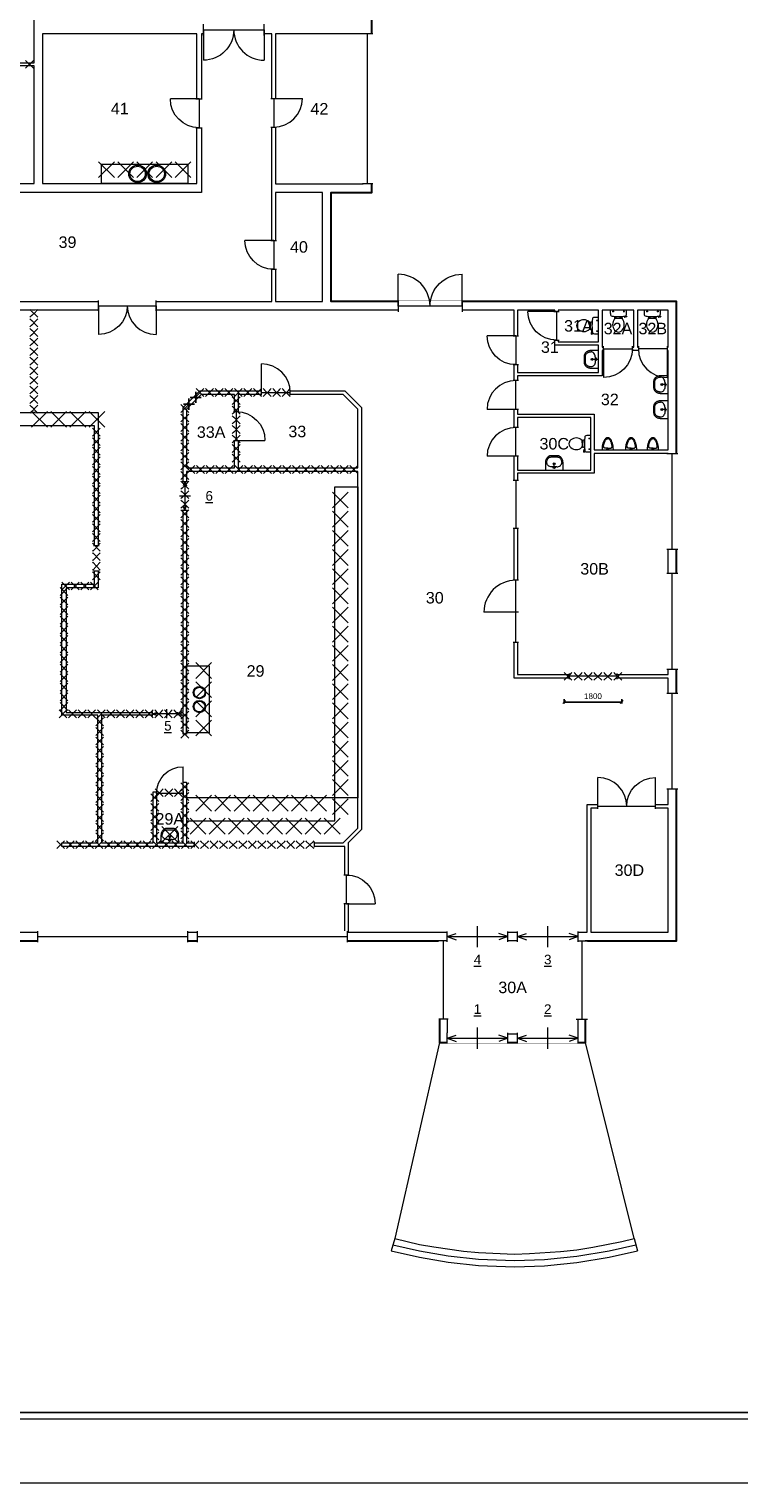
# Model space of a CAD drawing. Header units: millimetres. Extents: x 0 to 1134213, y -536989 to 313336.
# Tile 5 of 86: x 44115 to 66339, y 0 to 45511. Entities that reach past the tile are written whole.
import ezdxf
from ezdxf.enums import TextEntityAlignment as Align

# ---------------------------------------------------------------- set-up
doc = ezdxf.new("R2010")
doc.units = ezdxf.units.MM
doc.set_wipeout_variables(frame=1)
doc.layers.get('DEFPOINTS').update_dxf_attribs({"color": 140})
doc.layers.add('A--L$01ADIM18', color=7, linetype='Continuous')
doc.layers.add('A--L01B_Algemeen (te verwijderen gedeelten)', color=2, linetype='Continuous')
for name, color, linetype, lineweight in [('X-L0_C_afwerking', 7, 'Continuous', 5), ('X-L21_C_buitenwanden', 7, 'Continuous', 30), ('X-L22_C_binnenwand', 7, 'Continuous', 13), ('X-L24_C_trappen hellingen', 1, 'Continuous', 5), ('X-L32_C_binnenwandopeningen', 1, 'Continuous', 5), ('X-L74_C_sanitair', 1, 'Continuous', 5), ('X-L76_C_vaste voorziening', 1, 'Continuous', 5), ('X-T22_C_ruimtelabel', 7, 'Continuous', 5), ('X-T32_C_deurnummer', 7, 'Continuous', 5)]:
    doc.layers.add(name, color=color, linetype=linetype, lineweight=lineweight)
doc.styles.add('DVD_ALG 1.8mm_RE', font='arial.ttf', dxfattribs={"height": 1.8})
doc.styles.add('DVD_ALG 2.5mm_RE', font='arial.ttf', dxfattribs={"height": 2.5})
doc.styles.add('DVD_ALG 3.5mm_BO', font='arialbd.ttf', dxfattribs={"height": 3.5})
doc.styles.add('DVD_ALG 5.0mm_BO', font='arialbd.ttf', dxfattribs={"height": 5})
doc.styles.get("Standard").update_dxf_attribs({"font": 'arial.ttf'})
doc.dimstyles.new('DVD_18', dxfattribs={"dimtxt": 1.8, "dimasz": 0.9, "dimexe": 0.45, "dimexo": 0, "dimgap": 0.9, "dimtad": 1, "dimdec": 0, "dimdsep": 46, "dimtxsty": 'DVD_ALG 1.8mm_RE', "dimblk": 'OBLIQUE', "dimblk1": 'OBLIQUE', "dimblk2": 'OBLIQUE', "dimcen": 2.5, "dimclrd": 1, "dimclre": 1, "dimclrt": 1, "dimadec": 0, "dimazin": 0, "dimtfac": 1, "dimtdec": 4, "dimtix": 1, "dimtmove": 2, "dimatfit": 3, "dimfxl": 0.9, "dimfxlon": 1, "dimtolj": 1, "dimtzin": 0, "dimarcsym": 0})

# ---------------------------------------------------------------- blocks, each defined once
blk = doc.blocks.new('DVDVB_32_-S-_Raam')
at = {"linetype": 'Continuous', "lineweight": 13}
blk.add_wipeout([(0, 0.5), (1, 0.5), (1, -0.5), (0, -0.5)], dxfattribs=at)
at = {"color": 1, "linetype": 'ByBlock', "lineweight": -2}
for p, q in [((0, -0.5), (0, 0.5)), ((1, -0.5), (1, 0.5)), ((0, 0), (1, 0))]:
    blk.add_line(p, q, dxfattribs=at)
blk = doc.blocks.new('DVDVB_32_-S-_DoorgangRuimte')
at = {"linetype": 'Continuous', "lineweight": 13}
blk.add_wipeout([(0, 0.6), (1, 0.6), (1, -0.6), (0, -0.6)], dxfattribs=at)
at = {"color": 7, "linetype": 'ByBlock', "lineweight": 13}
for p, q in [((0, -0.5), (0, 0.5)), ((1, -0.5), (1, 0.5))]:
    blk.add_line(p, q, dxfattribs=at)
blk = doc.blocks.new('DVDVB_32_-S-_Schuifdeur')
at = {"linetype": 'Continuous', "lineweight": 13}
blk.add_wipeout([(0, -0.5), (1, -0.5), (1, 0.5), (0, 0.5)], dxfattribs=at)
at = {"color": 0, "linetype": 'ByBlock', "lineweight": -2}
for p, q in [((0.5, -1), (0.5, 1)), ((0, -0.5), (0, 0.5)), ((1, -0.5), (1, 0.5)), ((0, 0), (0.15, 0.3)), ((1, 0), (0.85, 0.3)), ((0, 0), (0.15, -0.3)), ((0, 0), (1, 0)), ((1, 0), (0.85, -0.3))]:
    blk.add_line(p, q, dxfattribs=at)
blk = doc.blocks.new('DVDVB_32_-S-_Deur')
at = {"linetype": 'Continuous', "lineweight": 13}
blk.add_wipeout([(0, -0.5), (1, -0.5), (1, 0.5), (0, 0.5)], dxfattribs=at)
at = {"color": 0, "linetype": 'ByBlock', "lineweight": -2}
for p, q in [((0, -0.5), (0, 0.5)), ((1, -0.5), (1, 0.5)), ((0, 0), (1, 0))]:
    blk.add_line(p, q, dxfattribs=at)
blk = doc.blocks.new('DVDVB_32_-S-_DubbelDeur')
at = {"linetype": 'Continuous', "lineweight": 13}
blk.add_wipeout([(0, -0.5), (1, -0.5), (1, 0.5), (0, 0.5)], dxfattribs=at)
at = {"color": 0, "linetype": 'ByBlock', "lineweight": -2}
for p, q in [((0, -0.5), (0, 0.5)), ((1, -0.5), (1, 0.5)), ((0, 0), (1, 0))]:
    blk.add_line(p, q, dxfattribs=at)
blk = doc.blocks.new('DVDVB_32_-S-_DraairichtingEnkel')
at = {"color": 0, "linetype": 'ByBlock', "lineweight": -2}
blk.add_line((0, 0), (0, 1), dxfattribs=at)
blk.add_arc((0, 0), 1, 0, 90, dxfattribs=at)
blk = doc.blocks.new('DVDVB_74_-S-_Toilet')
at = {"color": 0, "linetype": 'ByBlock', "lineweight": -2}
for p, q in [((248, 0), (-248, 0)), ((-143, -45), (-184, -45)), ((-163, -66), (-163, -24)), ((-111, -200), (-111, -230)), ((-101, -271), (-101, -250)), ((-101, -250), (-57, -250)), ((-67, -250), (-67, -268)), ((-57, -250), (-57, -267)), ((-57, -255), (-35, -255)), ((-35, -255), (-35, -260)), ((-35, -260), (35, -260)), ((35, -255), (35, -260)), ((57, -255), (35, -255)), ((57, -250), (57, -266)), ((101, -250), (57, -250)), ((67, -250), (67, -267)), ((101, -270), (101, -250)), ((111, -230), (111, -200)), ((193, -45), (152, -45)), ((173, -65), (173, -25)), ((178, -192), (183, -206)), ((181, -202), (210, -196)), ((211, -197), (208, -187)), ((262, -216), (210, -224)), ((222, -205), (259, -200)), ((264, -204), (266, -210))]:
    blk.add_line(p, q, dxfattribs=at)
for centre in [(-163, -46), (173, -46)]:
    blk.add_circle(centre, 12, dxfattribs=at)
for centre, radius, start, end in [((-214, -28), 43.4, 141.7698, 181.0192), ((892, -28), 1150, 180, 186.3309), ((-217, -151), 34, 186.3309, 259.2904), ((0, 994), 1200, 259.2904, 264.6981), ((80, -457), 263, 148.9077, 230.8792), ((241, -554), 450, 146.1571, 148.9077), ((-240, -231), 129, 326.1571, 0), ((-101, -292), 20, 96.9358, 142.58), ((0, 992), 1197, 264.6981, 275.3019), ((9, -1192), 926, 84.3005, 96.9358), ((-81, -457), 263, 309.1208, 31.0923), ((99, -290), 20, 37.7817, 84.3005), ((0, 994), 1200, 275.3019, 280.7271), ((240, -231), 129, 180, 213.8429), ((-241, -554), 450, 31.0923, 33.8429), ((207, -200), 25, 195.9272, 278.4779), ((220, -196), 10, 191.8886, 277.2238), ((217, -152), 33.5, 280.7271, 353.6509), ((214, -28), 43.4, 358.9808, 38.2302), ((-893, -28), 1150, 353.6509, 0), ((260, -206), 5, 15.7398, 97.2238), ((261, -212), 5, 278.4779, 15.7398), ((0, -556), 135, 230.8792, 309.1208)]:
    blk.add_arc(centre, radius, start, end, dxfattribs=at)
blk = doc.blocks.new('DVDVB_74_-S-_Urinoir')
at = {"color": 0, "linetype": 'ByBlock', "lineweight": -2}
blk.add_circle((0, -25), 25, dxfattribs=at)
blk.add_open_spline([(177, 0), (0, 0), (-178, 0)], degree=2, dxfattribs=at)
for points, weights, knots in [([(-178, 0), (-178, -380), (0, -380), (177, -380), (177, 0)], [1, 0.707106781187, 1, 0.707106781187, 1], [0, 0, 0, 0.25, 0.25, 0.5, 0.5, 0.5]), ([(-1, -50), (-41, -50), (-81, -50), (-140, -50), (-140, -110), (-141, -111), (-141, -113), (-140, -113), (-140, -113), (-106, -344), (-4, -350)], [1, 1, 1, 0.707106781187, 1, 1, 1, 1, 1, 0.817166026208, 0.992380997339], [0, 0, 0, 0.2, 0.2, 0.4, 0.4, 0.6, 0.6, 0.8, 0.8, 0.9958328, 0.9958328, 0.9958328]), ([(-7, -50), (32, -50), (71, -50), (72, -50), (72, -50), (132, -50), (132, -110), (132, -110), (131, -110), (131, -111), (131, -113), (132, -113), (132, -113), (99, -344), (-4, -350)], [1, 1, 1, 1, 1, 0.707106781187, 1, 1, 1, 1, 1, 1, 1, 0.817166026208, 0.992380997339], [0, 0, 0, 0.1428571, 0.1428571, 0.2857143, 0.2857143, 0.4285714, 0.4285714, 0.5714286, 0.5714286, 0.7142857, 0.7142857, 0.8571429, 0.8571429, 0.9970234, 0.9970234, 0.9970234])]:
    blk.add_rational_spline(points, weights, degree=2, knots=knots, dxfattribs=at)
blk = doc.blocks.new('DVDVB_74_-S-_Wasbak')
at = {"color": 0, "linetype": 'ByBlock', "lineweight": -2}
for p, q in [((-79, -100), (79, -100)), ((0, -65), (-45, -82)), ((-37, -64), (-29, -89)), ((0, -65), (0, -153)), ((0, -65), (45, -82)), ((37, -64), (29, -89))]:
    blk.add_line(p, q, dxfattribs=at)
for centre, radius in [((0, -196), 30), ((0, -196), 20), ((0, -66), 17.5)]:
    blk.add_circle(centre, radius, dxfattribs=at)
blk.add_ellipse((-96, -211), major_axis=(136, 40), ratio=0.751905, start_param=1.224555, end_param=2.997882, dxfattribs=at)
at = {"color": 0, "linetype": 'ByBlock', "lineweight": -2, "extrusion": (0, 0, -1)}
blk.add_ellipse((96, -211), major_axis=(-136, 40), ratio=0.751905, start_param=1.224555, end_param=2.997882, dxfattribs=at)
at = {"color": 0, "linetype": 'ByBlock', "lineweight": -2}
for points in [[(-275, 0), (-275, -118), (-275, -235)], [(275, 0), (0, 0), (-275, 0)], [(275, -236), (275, -118), (275, 0)], [(-92, -451), (0, -450), (91, -450)]]:
    blk.add_open_spline(points, degree=2, dxfattribs=at)
for points in [[(-275, -235), (-270, -456), (-92, -451)], [(91, -450), (270, -456), (275, -236)]]:
    blk.add_rational_spline(points, [1, 0.707108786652, 1], degree=2, dxfattribs=at)
blk.add_rational_spline([(235, -235), (231, -415), (92, -411), (92, -410), (91, -410), (0, -410), (-91, -410), (-92, -410), (-93, -411), (-231, -415), (-235, -235)], [1, 0.707108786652, 1, 1, 1, 1, 1, 1, 1, 0.707108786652, 1], degree=2, knots=[0, 0, 0, 0.2, 0.2, 0.4, 0.4, 0.6, 0.6, 0.8, 0.8, 1, 1, 1], dxfattribs=at)
blk = doc.blocks.new('DVDVB_74_-S-_Aanrecht')
at = {"color": 0, "linetype": 'ByBlock', "lineweight": -2}
blk.add_lwpolyline([(0, 0), (1, 0), (1, 1), (0, 1)], close=True, dxfattribs=at)
blk = doc.blocks.new('DVDVB_74_-S-_Spoelbak')
at = {"color": 0, "linetype": 'ByBlock', "lineweight": -2}
for radius in [275, 240]:
    blk.add_circle((0, 0), radius, dxfattribs=at)
blk = doc.blocks.new('DVDVB_02_--_ A2-Basispl-liggend')
at = {"color": 7, "lineweight": 9}
for points in [[(-583, -11), (11, -11), (11, 409), (-583, 409)], [(-573, 399), (1, 399), (1, -1), (-573, -1)]]:
    blk.add_lwpolyline(points, close=True, dxfattribs=at)
at = {"color": 7, "lineweight": 25}
blk.add_lwpolyline([(-572, 398), (-572, 0), (0, 0), (0, 398)], close=True, dxfattribs=at)
at = {"color": 7, "lineweight": 13}
for tag, p, height, style in [('TITEL', (-85, 90.18), 5, 'DVD_ALG 5.0mm_BO'), ('SUBTITEL', (-85, 76.18), 3.2, 'DVD_ALG 3.5mm_BO'), ('BOUWLAAGCODE', (-85, 66.16), 2.5, 'DVD_ALG 2.5mm_RE'), ('BOUWLAAGNAAM', (-70.61, 66.09), 2.5, 'DVD_ALG 2.5mm_RE'), ('GEBOUWCODE', (-85, 62.16), 2.5, 'DVD_ALG 2.5mm_RE'), ('GEBOUWNAAM', (-70.61, 62.09), 2.5, 'DVD_ALG 2.5mm_RE'), ('OBJECTCODE', (-85, 58.16), 2.5, 'DVD_ALG 2.5mm_RE'), ('OBJECTNAAM', (-70.61, 58.09), 2.5, 'DVD_ALG 2.5mm_RE'), ('SCHAAL', (-70.61, 48.19), 2, 'DVD_ALG 1.8mm_RE'), ('DATUM', (-70.61, 45.31), 2, 'DVD_ALG 1.8mm_RE'), ('BVO', (-78.55, 41.73), 1.5, 'DVD_ALG 1.8mm_RE'), ('NVO', (-50.39, 41.73), 1.5, 'DVD_ALG 1.8mm_RE')]:
    blk.add_attdef(tag, p, '', height=height, dxfattribs=dict(at, style=style))
blk = doc.blocks.new('sloopkruis geel lijnlengte 350')
at = {"layer": 'A--L01B_Algemeen (te verwijderen gedeelten)'}
for p, q in [((0, 0), (247, 247)), ((247, 0), (0, 247))]:
    blk.add_line(p, q, dxfattribs=at)
blk = doc.blocks.new('sloopkruis geel lijnlengte 700')
at = {"layer": 'A--L01B_Algemeen (te verwijderen gedeelten)'}
for p, q in [((247, -247), (-247, 247)), ((-247, -247), (247, 247))]:
    blk.add_line(p, q, dxfattribs=at)
blk = doc.blocks.new('_Oblique')
at = {"color": 0, "linetype": 'ByBlock', "lineweight": -2}
blk.add_line((-0.5, -0.5), (0.5, 0.5), dxfattribs=at)
blk = doc.blocks.new('*D37')
at = {"layer": 'A--L$01ADIM18', "color": 1, "lineweight": -2, "transparency": 16777216}
for p, q in [((60869, 24536), (60869, 24401)), ((60869, 24446), (62669, 24446)), ((62669, 24536), (62669, 24401))]:
    blk.add_line(p, q, dxfattribs=at)
at = {"layer": 'DEFPOINTS', "color": 0, "transparency": 16777216}
for p in [(60869, 25251), (62669, 25251), (62669, 24446)]:
    blk.add_point(p, dxfattribs=at)
at = {"layer": 'A--L$01ADIM18', "color": 1, "lineweight": -2, "transparency": 16777216, "xscale": 90, "yscale": 90, "zscale": 90, "rotation": 180}
blk.add_blockref('_Oblique', (60869, 24446), dxfattribs=at)
at = {"layer": 'A--L$01ADIM18', "color": 1, "lineweight": -2, "transparency": 16777216, "xscale": 90, "yscale": 90, "zscale": 90}
blk.add_blockref('_Oblique', (62669, 24446), dxfattribs=at)
at = {"layer": 'A--L$01ADIM18', "color": 1, "transparency": 16777216, "insert": (61769, 24627), "char_height": 180, "attachment_point": 5, "style": 'DVD_ALG 1.8mm_RE'}
blk.add_mtext('\\A1;1800', dxfattribs=at)

msp = doc.modelspace()

# ---------------------------------------------------------------- linework, layer by layer
at = {"layer": 'X-L21_C_buitenwanden'}
msp.add_lwpolyline([(19159, 45592), (19159, 40457), (9089, 40457), (9089, 16967), (56969, 16967), (56969, 13787), (61539, 13787), (61539, 16967), (64389, 16967), (64389, 36987), (53569, 36987), (53569, 40397), (54849, 40397), (54849, 70582)], dxfattribs=at)
at = {"layer": 'X-L22_C_binnenwand'}
for points in [[(39161, 44459), (44269, 44459), (44269, 50487), (39181, 50487), (39181, 46052), (39301, 46052), (39301, 45802), (39161, 45802)], [(49508, 40396), (39286, 40396), (39286, 36987), (51718, 36987), (51718, 45367), (49508, 45367)], [(49368, 45367), (44539, 45367), (44540, 40679), (49368, 40679)], [(54579, 45367), (51828, 45367), (51828, 40667), (54579, 40667)], [(44269, 44359), (42148, 44359), (42148, 40679), (44269, 40679)], [(53299, 40397), (51828, 40397), (51828, 36987), (53299, 36987)], [(44239, 36717), (19389, 36717), (19389, 36526.5), (19269, 36526.5), (19269, 33507), (22949, 33507), (22949, 27167), (26708, 27167), (26708, 24227), (36758, 24227), (36758, 27167), (39569, 27167), (39568, 33507), (44239, 33507)], [(54109, 17237), (61589, 17237), (61589, 21237), (64119, 21237), (64119, 25196), (59299, 25196), (59299, 36717), (44289, 36717), (44289, 33507), (46279, 33507), (46279, 28021), (45275, 28021), (45275, 24121), (48936, 24121), (48936, 33664), (49459, 34187), (53999, 34187), (54522, 33664), (54522, 20450), (54109, 20037)], [(59409, 34766), (61943, 34766), (61943, 35616), (60573, 35616), (60573, 36717), (59409, 36717)], [(60683, 35726), (61943, 35726), (61943, 36717), (60683, 36717)], [(62053, 36717), (62053, 35558), (63053, 35558), (63053, 36717)], [(63163, 36717), (63163, 35558), (64119, 35558), (64119, 36717)], [(59409, 34656), (59409, 33456), (61804, 33456), (61804, 32340), (64119, 32340), (64119, 35448), (62053, 35448), (62053, 34656)], [(50546, 34077), (49505, 34077), (49046, 33618), (49046, 31777), (50546, 31777)], [(50656, 34077), (50656, 31777), (54412, 31777), (54412, 33618), (53953, 34077)], [(59409, 31706), (61704, 31706), (61704, 33356), (59409, 33356)], [(46159, 33087), (39579, 33087), (39579.1, 27157.4), (36768, 27157), (36768, 24217), (26698, 24217), (26698, 27157), (22939, 27157), (22939, 33087), (19269, 33087), (19269, 17237), (53999, 17237), (53999, 19927), (45139, 19927), (45139, 20037), (46269, 20037), (46269, 24037), (45139, 24037), (45139, 28137), (46159, 28137)], [(59409, 31606), (59409, 25306), (64119, 25306), (64119, 32226), (61804, 32226), (61804, 31606)], [(49048, 31667), (49048, 23437), (48936, 23437), (48936, 24037), (46379, 24037), (46379, 20037), (48005, 20037), (48005, 21637), (48936, 21637), (48936, 21937), (49046, 21937), (49046, 20037), (53953, 20037), (54412, 20496), (54412, 31667)], [(48936, 21537), (48105, 21537), (48105, 20037), (48936, 20037)], [(61699, 17237), (64119, 17237), (64119, 21127), (61699, 21127)], [(61304, 16967), (57204, 16967), (57204, 14057), (61304, 14057)]]:
    msp.add_lwpolyline(points, close=True, dxfattribs=at)
at = {"layer": 'X-L24_C_trappen hellingen'}
for p, q in [((56969, 13787), (55561, 7649)), ((63061, 7649), (61539, 13787)), ((55561, 7649), (55455, 7263)), ((55508, 7456), (56343, 7267)), ((55561, 7649), (56343, 7467)), ((56343, 7467), (56792, 7389)), ((56792, 7389), (57712, 7260)), ((60755, 7245), (61262, 7295)), ((61262, 7295), (61769, 7380)), ((61769, 7380), (62668, 7558)), ((62276, 7266), (63114, 7456)), ((62668, 7558), (63061, 7649)), ((63061, 7649), (63167, 7263)), ((55455, 7263), (56343, 7067)), ((56343, 7267), (57240, 7111)), ((56343, 7067), (57240, 6911)), ((57240, 7111), (58184, 7009)), ((57240, 6911), (58184, 6809)), ((57712, 7260), (58184, 7209)), ((58184, 7209), (59311, 7166)), ((58184, 7009), (58747, 6987)), ((58747, 6987), (59311, 6966)), ((59311, 7166), (59780, 7180)), ((59311, 6966), (60248, 6995)), ((59780, 7180), (60755, 7245)), ((60248, 6995), (60755, 7045)), ((60248, 6795), (60755, 6845)), ((60755, 7045), (61262, 7095)), ((60755, 6845), (61262, 6895)), ((61262, 7095), (62276, 7266)), ((61262, 6895), (62276, 7066)), ((62276, 7066), (63167, 7263)), ((58184, 6809), (58747, 6787)), ((58747, 6787), (59311, 6766)), ((59311, 6766), (60248, 6795))]:
    msp.add_line(p, q, dxfattribs=at)
at = {"layer": 'X-L76_C_vaste voorziening'}
for p, q in [((53692, 21447), (53692, 31182)), ((53692, 31182), (54412, 31182)), ((54412, 31182), (54412, 21447)), ((53692, 20727), (53692, 21447)), ((54412, 21447), (53692, 21447)), ((49046, 20727), (53692, 20727))]:
    msp.add_line(p, q, dxfattribs=at)

# ---------------------------------------------------------------- block references
at = {"layer": 'A--L01B_Algemeen (te verwijderen gedeelten)'}
for name, p in [('sloopkruis geel lijnlengte 350', (44006.5, 44285.3)), ('sloopkruis geel lijnlengte 700', (46537, 41108)), ('sloopkruis geel lijnlengte 700', (47137, 41108)), ('sloopkruis geel lijnlengte 700', (47737, 41108)), ('sloopkruis geel lijnlengte 700', (48337, 41108)), ('sloopkruis geel lijnlengte 700', (48937, 41108)), ('sloopkruis geel lijnlengte 350', (49342.6, 34008.3)), ('sloopkruis geel lijnlengte 350', (49642.6, 34008.3)), ('sloopkruis geel lijnlengte 350', (49942.6, 34008.3)), ('sloopkruis geel lijnlengte 350', (50242.6, 34008.3)), ('sloopkruis geel lijnlengte 350', (50542.6, 34008.3)), ('sloopkruis geel lijnlengte 350', (50842.6, 34008.3)), ('sloopkruis geel lijnlengte 350', (48868.3, 33513.3)), ('sloopkruis geel lijnlengte 700', (45041.1, 33297)), ('sloopkruis geel lijnlengte 700', (45641.1, 33297)), ('sloopkruis geel lijnlengte 700', (46241.1, 33297)), ('sloopkruis geel lijnlengte 350', (48868.3, 33213.3)), ('sloopkruis geel lijnlengte 350', (46095.3, 32772.7)), ('sloopkruis geel lijnlengte 350', (48868.3, 32913.3)), ('sloopkruis geel lijnlengte 350', (48868.3, 32613.3)), ('sloopkruis geel lijnlengte 350', (46095.3, 32472.7)), ('sloopkruis geel lijnlengte 350', (46095.3, 32172.7)), ('sloopkruis geel lijnlengte 350', (48868.3, 32313.3)), ('sloopkruis geel lijnlengte 350', (46095.3, 31872.7)), ('sloopkruis geel lijnlengte 350', (48868.3, 32013.3)), ('sloopkruis geel lijnlengte 350', (48868.3, 31713.3)), ('sloopkruis geel lijnlengte 350', (50477.3, 31956.1)), ('sloopkruis geel lijnlengte 350', (46095.3, 31572.7)), ('sloopkruis geel lijnlengte 350', (46095.3, 31272.7)), ('sloopkruis geel lijnlengte 350', (49057.8, 31598.3)), ('sloopkruis geel lijnlengte 350', (49357.8, 31598.3)), ('sloopkruis geel lijnlengte 350', (49657.8, 31598.3)), ('sloopkruis geel lijnlengte 350', (49957.8, 31598.3)), ('sloopkruis geel lijnlengte 350', (50257.8, 31598.3)), ('sloopkruis geel lijnlengte 350', (50557.8, 31598.3)), ('sloopkruis geel lijnlengte 350', (50857.8, 31598.3)), ('sloopkruis geel lijnlengte 350', (51157.8, 31598.3)), ('sloopkruis geel lijnlengte 350', (51457.8, 31598.3)), ('sloopkruis geel lijnlengte 350', (51757.8, 31598.3)), ('sloopkruis geel lijnlengte 350', (52057.8, 31598.3)), ('sloopkruis geel lijnlengte 350', (52357.8, 31598.3)), ('sloopkruis geel lijnlengte 350', (52657.8, 31598.3)), ('sloopkruis geel lijnlengte 350', (52957.8, 31598.3)), ('sloopkruis geel lijnlengte 350', (53257.8, 31598.3)), ('sloopkruis geel lijnlengte 350', (53557.8, 31598.3)), ('sloopkruis geel lijnlengte 350', (53857.8, 31598.3)), ('sloopkruis geel lijnlengte 350', (54157.8, 31598.3)), ('sloopkruis geel lijnlengte 350', (46095.3, 30972.7)), ('sloopkruis geel lijnlengte 350', (46095.3, 30672.7)), ('sloopkruis geel lijnlengte 350', (46095.3, 30372.7)), ('sloopkruis geel lijnlengte 350', (46095.3, 30072.7)), ('sloopkruis geel lijnlengte 350', (48868.3, 29913.3)), ('sloopkruis geel lijnlengte 350', (46095.3, 29772.7)), ('sloopkruis geel lijnlengte 350', (48868.3, 29613.3)), ('sloopkruis geel lijnlengte 350', (48868.3, 29313.3)), ('sloopkruis geel lijnlengte 350', (48868.3, 29013.3)), ('sloopkruis geel lijnlengte 350', (48868.3, 28713.3)), ('sloopkruis geel lijnlengte 350', (48868.3, 28413.3)), ('sloopkruis geel lijnlengte 350', (48868.3, 28113.3)), ('sloopkruis geel lijnlengte 350', (45083.3, 27784.4)), ('sloopkruis geel lijnlengte 350', (45135.3, 27955.3)), ('sloopkruis geel lijnlengte 350', (45435.3, 27955.3)), ('sloopkruis geel lijnlengte 350', (45735.3, 27955.3)), ('sloopkruis geel lijnlengte 350', (46035.3, 27955.3)), ('sloopkruis geel lijnlengte 350', (48868.3, 27813.3)), ('sloopkruis geel lijnlengte 350', (45083.3, 27484.4)), ('sloopkruis geel lijnlengte 350', (45083.3, 27184.4)), ('sloopkruis geel lijnlengte 350', (48868.3, 27513.3)), ('sloopkruis geel lijnlengte 350', (48868.3, 27213.3)), ('sloopkruis geel lijnlengte 350', (45083.3, 26884.4)), ('sloopkruis geel lijnlengte 350', (48868.3, 26913.3)), ('sloopkruis geel lijnlengte 350', (48868.3, 26613.3)), ('sloopkruis geel lijnlengte 350', (45083.3, 26584.4)), ('sloopkruis geel lijnlengte 350', (45083.3, 26284.4)), ('sloopkruis geel lijnlengte 350', (48868.3, 26313.3)), ('sloopkruis geel lijnlengte 350', (45083.3, 25984.4)), ('sloopkruis geel lijnlengte 350', (48868.3, 26013.3)), ('sloopkruis geel lijnlengte 350', (48868.3, 25713.3)), ('sloopkruis geel lijnlengte 350', (45083.3, 25684.4)), ('sloopkruis geel lijnlengte 350', (45083.3, 25384.4)), ('sloopkruis geel lijnlengte 350', (48868.3, 25413.3)), ('sloopkruis geel lijnlengte 350', (45083.3, 25084.4)), ('sloopkruis geel lijnlengte 350', (45083.3, 24784.4)), ('sloopkruis geel lijnlengte 350', (48868.3, 25113.3)), ('sloopkruis geel lijnlengte 350', (48868.3, 24813.3)), ('sloopkruis geel lijnlengte 350', (45083.3, 24484.4)), ('sloopkruis geel lijnlengte 350', (48868.3, 24513.3)), ('sloopkruis geel lijnlengte 350', (45052, 23955.3)), ('sloopkruis geel lijnlengte 350', (45083.3, 24184.4)), ('sloopkruis geel lijnlengte 350', (45352, 23955.3)), ('sloopkruis geel lijnlengte 350', (45652, 23955.3)), ('sloopkruis geel lijnlengte 350', (45952, 23955.3)), ('sloopkruis geel lijnlengte 350', (46252, 23955.3)), ('sloopkruis geel lijnlengte 350', (46552, 23955.3)), ('sloopkruis geel lijnlengte 350', (46852, 23955.3)), ('sloopkruis geel lijnlengte 350', (47152, 23955.3)), ('sloopkruis geel lijnlengte 350', (47452, 23955.3)), ('sloopkruis geel lijnlengte 350', (46200.3, 23702.4)), ('sloopkruis geel lijnlengte 350', (46200.3, 23402.4)), ('sloopkruis geel lijnlengte 350', (46200.3, 23102.4)), ('sloopkruis geel lijnlengte 350', (48868.3, 23313.3)), ('sloopkruis geel lijnlengte 350', (46200.3, 22802.4)), ('sloopkruis geel lijnlengte 350', (46200.3, 22502.4)), ('sloopkruis geel lijnlengte 350', (46200.3, 22202.4)), ('sloopkruis geel lijnlengte 350', (46200.3, 21902.4)), ('sloopkruis geel lijnlengte 350', (46200.3, 21602.4)), ('sloopkruis geel lijnlengte 350', (46200.3, 21302.4)), ('sloopkruis geel lijnlengte 700', (49578.6, 21279.5)), ('sloopkruis geel lijnlengte 700', (50178.6, 21279.5)), ('sloopkruis geel lijnlengte 700', (50778.6, 21279.5)), ('sloopkruis geel lijnlengte 700', (51378.6, 21279.5)), ('sloopkruis geel lijnlengte 700', (51978.6, 21279.5)), ('sloopkruis geel lijnlengte 700', (52578.6, 21279.5)), ('sloopkruis geel lijnlengte 700', (53178.6, 21279.5)), ('sloopkruis geel lijnlengte 350', (46200.3, 21002.4)), ('sloopkruis geel lijnlengte 350', (46200.3, 20702.4)), ('sloopkruis geel lijnlengte 350', (47931.3, 21026.9)), ('sloopkruis geel lijnlengte 350', (47931.3, 20726.9)), ('sloopkruis geel lijnlengte 350', (48867.3, 20767.6)), ('sloopkruis geel lijnlengte 350', (46200.3, 20402.4)), ('sloopkruis geel lijnlengte 350', (47931.3, 20426.9)), ('sloopkruis geel lijnlengte 700', (48520.3, 20306.8)), ('sloopkruis geel lijnlengte 350', (48867.3, 20467.6)), ('sloopkruis geel lijnlengte 700', (49403.7, 20559.5)), ('sloopkruis geel lijnlengte 700', (50003.7, 20559.5)), ('sloopkruis geel lijnlengte 700', (50603.7, 20559.5)), ('sloopkruis geel lijnlengte 700', (51203.7, 20559.5)), ('sloopkruis geel lijnlengte 700', (51803.7, 20559.5)), ('sloopkruis geel lijnlengte 700', (52403.7, 20559.5)), ('sloopkruis geel lijnlengte 700', (53003.7, 20559.5)), ('sloopkruis geel lijnlengte 700', (53603.7, 20559.5)), ('sloopkruis geel lijnlengte 350', (44981.7, 19858.3)), ('sloopkruis geel lijnlengte 350', (45281.7, 19858.3)), ('sloopkruis geel lijnlengte 350', (45581.7, 19858.3)), ('sloopkruis geel lijnlengte 350', (45881.7, 19858.3)), ('sloopkruis geel lijnlengte 350', (46181.7, 19858.3)), ('sloopkruis geel lijnlengte 350', (46200.3, 20102.4)), ('sloopkruis geel lijnlengte 350', (46481.7, 19858.3)), ('sloopkruis geel lijnlengte 350', (46781.7, 19858.3)), ('sloopkruis geel lijnlengte 350', (47081.7, 19858.3)), ('sloopkruis geel lijnlengte 350', (47381.7, 19858.3)), ('sloopkruis geel lijnlengte 350', (47681.7, 19858.3)), ('sloopkruis geel lijnlengte 350', (47931.3, 20126.9)), ('sloopkruis geel lijnlengte 350', (47981.7, 19858.3)), ('sloopkruis geel lijnlengte 350', (48281.7, 19858.3)), ('sloopkruis geel lijnlengte 350', (48581.7, 19858.3))]:
    msp.add_blockref(name, p, dxfattribs=at)
for name, p, rotation in [('sloopkruis geel lijnlengte 350', (49332.9, 33807.9), 45), ('sloopkruis geel lijnlengte 350', (49120.8, 33595.8), 45), ('sloopkruis geel lijnlengte 700', (53860.2, 30771.4), 90), ('sloopkruis geel lijnlengte 700', (53860.2, 30171.4), 90), ('sloopkruis geel lijnlengte 700', (53860.2, 29571.4), 90), ('sloopkruis geel lijnlengte 700', (53860.2, 28971.4), 90), ('sloopkruis geel lijnlengte 700', (53860.2, 28371.4), 90), ('sloopkruis geel lijnlengte 700', (53860.2, 27771.4), 90), ('sloopkruis geel lijnlengte 700', (53860.2, 27171.4), 90), ('sloopkruis geel lijnlengte 700', (53860.2, 26571.4), 90), ('sloopkruis geel lijnlengte 700', (53860.2, 25971.4), 90), ('sloopkruis geel lijnlengte 700', (49580.5, 25432), 90), ('sloopkruis geel lijnlengte 700', (53860.2, 25371.4), 90), ('sloopkruis geel lijnlengte 700', (49580.5, 24832), 90), ('sloopkruis geel lijnlengte 700', (53860.2, 24771.4), 90), ('sloopkruis geel lijnlengte 700', (49580.5, 24232), 90), ('sloopkruis geel lijnlengte 700', (53860.2, 24171.4), 90), ('sloopkruis geel lijnlengte 700', (49580.5, 23632), 90), ('sloopkruis geel lijnlengte 700', (53860.2, 23571.4), 90), ('sloopkruis geel lijnlengte 700', (53860.2, 22971.4), 90), ('sloopkruis geel lijnlengte 700', (53860.2, 22371.4), 90), ('sloopkruis geel lijnlengte 700', (53860.2, 21771.4), 90), ('sloopkruis geel lijnlengte 700', (53860.2, 21171.4), 90)]:
    msp.add_blockref(name, p, dxfattribs=dict(at, rotation=rotation))
at = {"layer": 'X-L74_C_sanitair'}
for name, p, xscale, yscale, rotation in [('DVDVB_74_-S-_Aanrecht', (49087, 40679), 2700, -600, 180), ('DVDVB_74_-S-_Toilet', (61943, 36227), 0.9999703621, 0.9999703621, 270), ('DVDVB_74_-S-_Wasbak', (64119, 34383), 0.9999703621, 0.9999703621, 270), ('DVDVB_74_-S-_Wasbak', (64119, 33600), 0.9999703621, 0.9999703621, 270), ('DVDVB_74_-S-_Toilet', (61704, 32531), 0.9999983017, 0.9999983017, 270), ('DVDVB_74_-S-_Urinoir', (62230, 32340), 0.9999703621, 0.9999703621, 180), ('DVDVB_74_-S-_Urinoir', (62961.5, 32340), 0.9999703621, 0.9999703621, 180), ('DVDVB_74_-S-_Urinoir', (63644, 32340), 0.9999703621, 0.9999703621, 180), ('DVDVB_74_-S-_Wasbak', (60556, 31706), 0.9999983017, 0.9999983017, 180), ('DVDVB_74_-S-_Wasbak', (48520, 20037), 0.9999983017, 0.9999983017, 180)]:
    msp.add_blockref(name, p, dxfattribs=dict(at, xscale=xscale, yscale=yscale, rotation=rotation))
for p in [(47512, 40979.6), (48112, 40979)]:
    msp.add_blockref('DVDVB_74_-S-_Spoelbak', p, dxfattribs=at)
for name, p, xscale, yscale in [('DVDVB_74_-S-_Toilet', (62567, 36717), 0.9999703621, 0.9999703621), ('DVDVB_74_-S-_Toilet', (63626, 36717), 0.9999703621, 0.9999703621), ('DVDVB_74_-S-_Spoelbak', (49448, 24739), 0.7, 0.7), ('DVDVB_74_-S-_Spoelbak', (49448, 24304), 0.7, 0.7)]:
    msp.add_blockref(name, p, dxfattribs=dict(at, xscale=xscale, yscale=yscale))

# ---------------------------------------------------------------- texts
at = {"layer": 'X-T22_C_ruimtelabel'}
for s, p in [('41', (46953.7, 43023.1)), ('42', (53203.5, 43017)), ('39', (45318.3, 38840.5)), ('40', (52563.5, 38692)), ('32A', (62553, 36137.5)), ('32B', (63641, 36137.5)), ('32', (62296.5, 33918)), ('33A', (49814.8, 32895.6)), ('33', (52512.7, 32914.7)), ('30C', (60556.5, 32531)), ('30B', (61819.3, 28615.6)), ('30', (56816, 27709.8)), ('29', (51205.7, 25417.2)), ('29A', (48520.5, 20787)), ('30D', (62909, 19182)), ('30A', (59254, 15512))]:
    msp.add_text(s, height=360, dxfattribs=at).set_placement(p, align=Align.MIDDLE_CENTER)
at = {"layer": 'X-T32_C_deurnummer'}
for s, p in [('%%u6', (49754.6, 30899)), ('%%u1', (58154, 14833.8)), ('%%u2', (60354, 14833.8))]:
    msp.add_text(s, height=300, dxfattribs=at).set_placement(p, align=Align.MIDDLE)

# ---------------------------------------------------------------- next in the draw order: block references
at = {"layer": 'X-L32_C_binnenwandopeningen'}
for name, p, xscale, yscale in [('DVDVB_32_-S-_DubbelDeur', (49573, 45487), 1899.997239, 349.9994056), ('DVDVB_32_-S-_DubbelDeur', (46290, 36852), 1799.97, 330), ('DVDVB_32_-S-_Deur', (51392, 34132), 900, 170), ('DVDVB_32_-S-_DubbelDeur', (61926, 21182), 1799.97, 170), ('DVDVB_32_-S-_DoorgangRuimte', (49299, 19982), 3750, 170), ('DVDVB_32_-S-_Raam', (44389, 17102), 4699.993881, 349.9994056), ('DVDVB_32_-S-_Raam', (49389, 17102), 4699.993881, 349.9994056), ('DVDVB_32_-S-_Schuifdeur', (57204, 13922), 1899.963438, 330), ('DVDVB_32_-S-_Schuifdeur', (59404, 13922), 1900.024522, 330)]:
    msp.add_blockref(name, p, dxfattribs=dict(at, xscale=xscale, yscale=yscale))
for name, p, xscale, yscale, rotation in [('DVDVB_32_-S-_Raam', (54714, 40667), 4700, 330, 90), ('DVDVB_32_-S-_Deur', (49438, 43323), 899.97, 200, 270), ('DVDVB_32_-S-_Deur', (51773, 43341), 897.97, 170, 270), ('DVDVB_32_-S-_Deur', (51773, 38892), 899.97, 170, 270), ('DVDVB_32_-S-_DubbelDeur', (57669, 36837), 1999.997535, 349.9994056, 180), ('DVDVB_32_-S-_DoorgangRuimte', (44264, 33507), 3210, 110, 90), ('DVDVB_32_-S-_Deur', (60628, 36671), 899.97, 170, 270), ('DVDVB_32_-S-_Deur', (59354, 35906), 898.2900000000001, 170, 270), ('DVDVB_32_-S-_Deur', (64091, 35503), 899.97, 170, 180), ('DVDVB_32_-S-_Deur', (59354, 33606), 899.97, 170, 90), ('DVDVB_32_-S-_Deur', (50601, 33537), 899.97, 170, 270), ('DVDVB_32_-S-_Deur', (59354, 32139), 899.97, 170, 90), ('DVDVB_32_-S-_Raam', (64254, 29217), 2999.994905, 349.9994056, 90), ('DVDVB_32_-S-_Schuifdeur', (48992, 31349), 899.97, 172, 270), ('DVDVB_32_-S-_Raam', (59354, 31386), 1499.999961, 170, 270), ('DVDVB_32_-S-_DoorgangRuimte', (46219, 28537), 799.99, 180, 90), ('DVDVB_32_-S-_Raam', (64254, 25467), 2999.994905, 349.9994056, 90), ('DVDVB_32_-S-_Raam', (59354, 26306), 950.0121842, 170, 90), ('DVDVB_32_-S-_Raam', (62519, 25251), 1499.999892, 170, 180), ('DVDVB_32_-S-_Raam', (64254, 21717), 2999.994905, 349.9994056, 90), ('DVDVB_32_-S-_Schuifdeur', (48871, 24079), 899.97, 144, 180), ('DVDVB_32_-S-_Deur', (48936, 21587), 831, 160, 180), ('DVDVB_32_-S-_Deur', (54054, 18132), 898.2900000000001, 170, 90), ('DVDVB_32_-S-_Raam', (57086.5, 14516.5), 2450, 295, 90), ('DVDVB_32_-S-_Raam', (61418, 16967), 2449.997702, 349.9994056, 270)]:
    msp.add_blockref(name, p, dxfattribs=dict(at, xscale=xscale, yscale=yscale, rotation=rotation))

# ---------------------------------------------------------------- next in the draw order: linework, layer by layer
at = {"layer": 'X-L76_C_vaste voorziening'}
for p, q in [((49046, 21447), (49046, 20727)), ((53692, 21447), (49046, 21447))]:
    msp.add_line(p, q, dxfattribs=at)

# ---------------------------------------------------------------- next in the draw order: block references
at = {"layer": 'A--L01B_Algemeen (te verwijderen gedeelten)'}
for name, p in [('sloopkruis geel lijnlengte 350', (44140.3, 36490.9)), ('sloopkruis geel lijnlengte 350', (44140.3, 36190.9)), ('sloopkruis geel lijnlengte 350', (44140.3, 35890.9)), ('sloopkruis geel lijnlengte 350', (44140.3, 35590.9)), ('sloopkruis geel lijnlengte 350', (44140.3, 35290.9)), ('sloopkruis geel lijnlengte 350', (44140.3, 34990.9)), ('sloopkruis geel lijnlengte 350', (44140.3, 34690.9)), ('sloopkruis geel lijnlengte 350', (44140.3, 34390.9)), ('sloopkruis geel lijnlengte 350', (44140.3, 34090.9)), ('sloopkruis geel lijnlengte 350', (51142.6, 34008.3)), ('sloopkruis geel lijnlengte 350', (51442.6, 34008.3)), ('sloopkruis geel lijnlengte 350', (51742.6, 34008.3)), ('sloopkruis geel lijnlengte 350', (52042.6, 34008.3)), ('sloopkruis geel lijnlengte 350', (44140.3, 33790.9)), ('sloopkruis geel lijnlengte 350', (44140.3, 33490.9)), ('sloopkruis geel lijnlengte 350', (50477.3, 33756.1)), ('sloopkruis geel lijnlengte 350', (50477.3, 33456.1)), ('sloopkruis geel lijnlengte 700', (44441.1, 33297)), ('sloopkruis geel lijnlengte 350', (50477.3, 33156.1)), ('sloopkruis geel lijnlengte 350', (50477.3, 32856.1)), ('sloopkruis geel lijnlengte 350', (50477.3, 32556.1)), ('sloopkruis geel lijnlengte 350', (50477.3, 32256.1)), ('sloopkruis geel lijnlengte 350', (48868.3, 31413.3)), ('sloopkruis geel lijnlengte 350', (48868.3, 31113.3)), ('sloopkruis geel lijnlengte 350', (48868.3, 30813.3)), ('sloopkruis geel lijnlengte 350', (48868.3, 30513.3)), ('sloopkruis geel lijnlengte 350', (48868.3, 30213.3)), ('sloopkruis geel lijnlengte 350', (46095.3, 29472.7)), ('sloopkruis geel lijnlengte 350', (46095.3, 29172.7)), ('sloopkruis geel lijnlengte 350', (46095.3, 28872.7)), ('sloopkruis geel lijnlengte 350', (46095.3, 28572.7)), ('sloopkruis geel lijnlengte 350', (46095.3, 28272.7)), ('sloopkruis geel lijnlengte 350', (60865.3, 25127.3)), ('sloopkruis geel lijnlengte 350', (61180.3, 25127.3)), ('sloopkruis geel lijnlengte 350', (61495.3, 25127.3)), ('sloopkruis geel lijnlengte 350', (61795.3, 25127.3)), ('sloopkruis geel lijnlengte 350', (62110.3, 25127.3)), ('sloopkruis geel lijnlengte 350', (62425.3, 25127.3)), ('sloopkruis geel lijnlengte 350', (47752, 23955.3)), ('sloopkruis geel lijnlengte 350', (48052, 23955.3)), ('sloopkruis geel lijnlengte 350', (48352, 23955.3)), ('sloopkruis geel lijnlengte 350', (48652, 23955.3)), ('sloopkruis geel lijnlengte 350', (48868.3, 24213.3)), ('sloopkruis geel lijnlengte 350', (48868.3, 23913.3)), ('sloopkruis geel lijnlengte 350', (48868.3, 23613.3)), ('sloopkruis geel lijnlengte 350', (48867.3, 21667.6)), ('sloopkruis geel lijnlengte 350', (47931.3, 21326.9)), ('sloopkruis geel lijnlengte 350', (48063.3, 21485.1)), ('sloopkruis geel lijnlengte 350', (48363.3, 21485.1)), ('sloopkruis geel lijnlengte 350', (48663.3, 21485.1)), ('sloopkruis geel lijnlengte 350', (48867.3, 21367.6)), ('sloopkruis geel lijnlengte 350', (48867.3, 21067.6)), ('sloopkruis geel lijnlengte 350', (48867.3, 20167.6)), ('sloopkruis geel lijnlengte 350', (48881.7, 19858.3)), ('sloopkruis geel lijnlengte 350', (49181.7, 19858.3)), ('sloopkruis geel lijnlengte 350', (49481.7, 19858.3)), ('sloopkruis geel lijnlengte 350', (49781.7, 19858.3)), ('sloopkruis geel lijnlengte 350', (50081.7, 19858.3)), ('sloopkruis geel lijnlengte 350', (50381.7, 19858.3)), ('sloopkruis geel lijnlengte 350', (50681.7, 19858.3)), ('sloopkruis geel lijnlengte 350', (50981.7, 19858.3)), ('sloopkruis geel lijnlengte 350', (51281.7, 19858.3)), ('sloopkruis geel lijnlengte 350', (51581.7, 19858.3)), ('sloopkruis geel lijnlengte 350', (51881.7, 19858.3)), ('sloopkruis geel lijnlengte 350', (52181.7, 19858.3)), ('sloopkruis geel lijnlengte 350', (52481.7, 19858.3)), ('sloopkruis geel lijnlengte 350', (52781.7, 19858.3))]:
    msp.add_blockref(name, p, dxfattribs=at)
at = {"layer": 'X-L32_C_binnenwandopeningen'}
for name, p, xscale, yscale in [('DVDVB_32_-S-_DraairichtingEnkel', (49573, 45487), 949.9986195, -949.9986195), ('DVDVB_32_-S-_DraairichtingEnkel', (51473, 45487), -949.9986195, -949.9986195), ('DVDVB_32_-S-_DraairichtingEnkel', (46290, 36852), 899.985, -899.985), ('DVDVB_32_-S-_Deur', (62103, 35503), 899.97, 170), ('DVDVB_32_-S-_DraairichtingEnkel', (51392, 34132), 900, 900), ('DVDVB_32_-S-_DraairichtingEnkel', (61926, 21182), 899.985, 899.985), ('DVDVB_32_-S-_Schuifdeur', (57204, 17102), 1899.96, 330), ('DVDVB_32_-S-_Schuifdeur', (59404, 17102), 1900.02, 330)]:
    msp.add_blockref(name, p, dxfattribs=dict(at, xscale=xscale, yscale=yscale))
for name, p, xscale, yscale, rotation in [('DVDVB_32_-S-_DraairichtingEnkel', (49438, 43323), 899.97, -899.97, 270), ('DVDVB_32_-S-_DraairichtingEnkel', (51773, 43341), 897.97, 897.97, 270), ('DVDVB_32_-S-_DraairichtingEnkel', (51773, 38892), 899.97, -899.97, 270), ('DVDVB_32_-S-_DraairichtingEnkel', (55669, 36837), -999.9987675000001, -999.9987675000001, 180), ('DVDVB_32_-S-_DraairichtingEnkel', (57669, 36837), 999.9987675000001, -999.9987675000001, 180), ('DVDVB_32_-S-_DraairichtingEnkel', (48090, 36852), 899.985, 899.985, 180), ('DVDVB_32_-S-_DraairichtingEnkel', (60628, 36671), 899.97, -899.97, 270), ('DVDVB_32_-S-_DraairichtingEnkel', (59354, 35906), 898.2900000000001, -898.2900000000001, 270), ('DVDVB_32_-S-_DraairichtingEnkel', (59354, 33606), 899.97, 899.97, 90), ('DVDVB_32_-S-_DraairichtingEnkel', (50601, 32637), 899.97, -899.97, 90), ('DVDVB_32_-S-_DraairichtingEnkel', (59354, 32139), 899.97, 899.97, 90), ('DVDVB_32_-S-_Deur', (59354, 27256), 999.9999035, 170, 90), ('DVDVB_32_-S-_DraairichtingEnkel', (48936, 21587), 831, -831, 180), ('DVDVB_32_-S-_DraairichtingEnkel', (63726, 21182), 899.985, -899.985, 180), ('DVDVB_32_-S-_DraairichtingEnkel', (54054, 18132), 898.2900000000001, -898.2900000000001, 90)]:
    msp.add_blockref(name, p, dxfattribs=dict(at, xscale=xscale, yscale=yscale, rotation=rotation))
at = {"layer": 'X-L74_C_sanitair', "xscale": 2100, "yscale": -700, "rotation": 90}
msp.add_blockref('DVDVB_74_-S-_Aanrecht', (49048, 23482), dxfattribs=at)

# ---------------------------------------------------------------- next in the draw order: texts
at = {"layer": 'X-T22_C_ruimtelabel'}
for s, p in [('31A', (61313, 36221.5)), ('31', (60420.5, 35554.9))]:
    msp.add_text(s, height=360, dxfattribs=at).set_placement(p, align=Align.MIDDLE_CENTER)
at = {"layer": 'X-T32_C_deurnummer'}
msp.add_text('%%u5', height=300, dxfattribs=at).set_placement((48460.2, 23699.8), align=Align.MIDDLE)

# ---------------------------------------------------------------- next in the draw order: dimensions: what is measured, and where the dimension line sits
at = {"layer": 'A--L$01ADIM18'}
dim = msp.add_linear_dim(base=(62669, 24445.6), p1=(60869, 25251), p2=(62669, 25251), dimstyle='DVD_18', dxfattribs=at)
dim.commit()
dim.dimension.update_dxf_attribs({"geometry": '*D37', "text_midpoint": (61769, 24627.5)})

# ---------------------------------------------------------------- next in the draw order: block references
at = {"layer": 'X-L0_C_afwerking', "xscale": 200, "yscale": 200, "zscale": 200}
msp.add_blockref('DVDVB_02_--_ A2-Basispl-liggend', (116600, 2200), dxfattribs=at)
at = {"layer": 'X-L32_C_binnenwandopeningen', "xscale": 899.97, "yscale": -899.97}
msp.add_blockref('DVDVB_32_-S-_DraairichtingEnkel', (62103, 35503), dxfattribs=at)
at = {"layer": 'X-L32_C_binnenwandopeningen'}
for p, xscale, yscale, rotation in [((64091, 35503), 899.97, 899.97, 180), ((59354, 27256), 999.9999035, 999.9999035, 90)]:
    msp.add_blockref('DVDVB_32_-S-_DraairichtingEnkel', p, dxfattribs=dict(at, xscale=xscale, yscale=yscale, rotation=rotation))
at = {"layer": 'X-L74_C_sanitair', "xscale": 0.9999703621, "yscale": 0.9999703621, "rotation": 270}
msp.add_blockref('DVDVB_74_-S-_Wasbak', (61943, 35173), dxfattribs=at)

# ---------------------------------------------------------------- next in the draw order: texts
at = {"layer": 'X-T32_C_deurnummer'}
for s, p in [('%%u4', (58154, 16384.2)), ('%%u3', (60354, 16384.2))]:
    msp.add_text(s, height=300, dxfattribs=at).set_placement(p, align=Align.MIDDLE)

doc.saveas('drawing.dxf')
